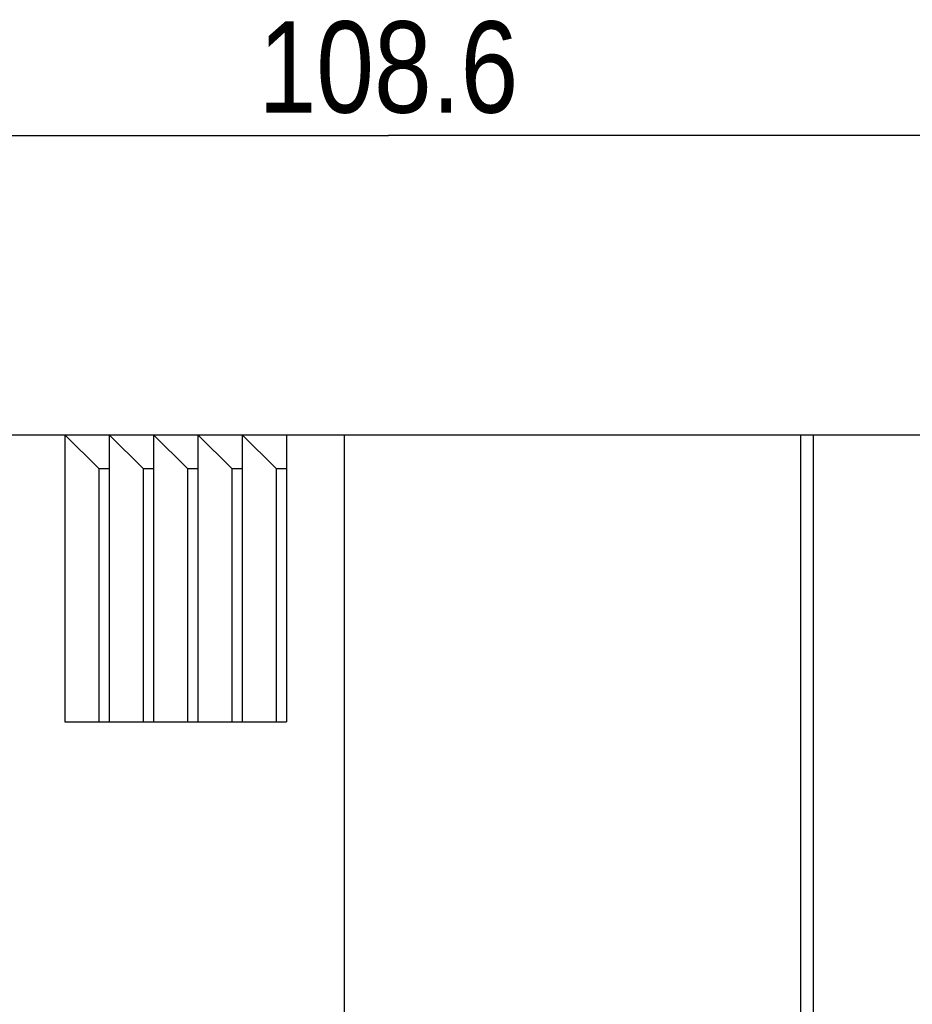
# Model space of a CAD drawing. Header units: millimetres. Extents: x 0 to 420, y 0 to 297.
# Tile 5 of 26: x 74 to 108, y 126 to 164. Entities that reach past the tile are written whole.
import ezdxf

# ---------------------------------------------------------------- set-up
doc = ezdxf.new("R2010")
doc.units = ezdxf.units.MM
doc.header["$LTSCALE"] = 23.1
doc.layers.get('0').update_dxf_attribs({"linetype": 'CONTINUOUS'})
doc.styles.get("Standard").update_dxf_attribs({"font": 'txt', "width": 0.85})
doc.dimstyles.new('DIMSTYLE_1', dxfattribs={"dimtxt": 3.5, "dimasz": 3.5, "dimexe": 1, "dimexo": 0.5, "dimgap": 0.875, "dimtad": 1, "dimdec": 4, "dimdsep": 46, "dimtxsty": 'STANDARD', "dimblk": '_FILLED', "dimblk1": '_FILLED', "dimblk2": '_FILLED', "dimcen": 0.09, "dimadec": 4, "dimazin": 2, "dimtp": 0.15, "dimtm": 0.15, "dimtfac": 1, "dimtdec": 4, "dimtofl": 0, "dimtmove": 0, "dimatfit": 3, "dimldrblk": '_FILLED', "dimfxl": 1, "dimtolj": 1, "dimarcsym": 0})

# ---------------------------------------------------------------- blocks, each defined once
blk = doc.blocks.new('_FILLED')
at = {"color": 0, "linetype": 'BYBLOCK'}
blk.add_solid([(0, 0), (-1, 0.143), (-1, -0.143)], dxfattribs=at)
blk = doc.blocks.new('*D4')
at = {"color": 2, "linetype": 'CONTINUOUS'}
for p, q in [((33.867, 149.041), (33.867, 160.755)), ((142.467, 147.541), (142.467, 160.755)), ((33.867, 159.755), (88.167, 159.755)), ((142.467, 159.755), (88.167, 159.755))]:
    blk.add_line(p, q, dxfattribs=at)
at = {"color": 2, "linetype": 'CONTINUOUS', "xscale": 3.5, "yscale": 3.5, "zscale": 3.5, "rotation": 180}
blk.add_blockref('_FILLED', (33.867, 159.755), dxfattribs=at)
at = {"color": 2, "linetype": 'CONTINUOUS', "xscale": 3.5, "yscale": 3.5, "zscale": 3.5}
blk.add_blockref('_FILLED', (142.467, 159.755), dxfattribs=at)
at = {"color": 2, "linetype": 'CONTINUOUS', "insert": (88.167, 164.13), "char_height": 3.5, "width": 18.375, "attachment_point": 2, "line_spacing_factor": 0.9}
blk.add_mtext('108.6', dxfattribs=at)

msp = doc.modelspace()

# ---------------------------------------------------------------- linework, layer by layer
at = {"color": 7, "linetype": 'CONTINUOUS'}
for p, q in [((43.46701, 148.29058), (140.96701, 148.29058)), ((75.76701, 148.29058), (75.76701, 137.29058)), ((75.76701, 148.29058), (77.06701, 146.99058)), ((77.46701, 148.29058), (77.46701, 137.29058)), ((77.46701, 148.29058), (78.76701, 146.99058)), ((79.16701, 148.29058), (79.16701, 137.29058)), ((79.16701, 148.29058), (80.46701, 146.99058)), ((80.86701, 148.29058), (80.86701, 137.29058)), ((80.86701, 148.29058), (82.16701, 146.99058)), ((82.56701, 148.29058), (82.56701, 137.29058)), ((82.56701, 148.29058), (83.86701, 146.99058)), ((84.26701, 148.29058), (84.26701, 137.29058)), ((86.46701, 148.29058), (86.46701, 103.79058)), ((103.96701, 148.29058), (103.96701, 103.79058)), ((104.46701, 103.79058), (104.46701, 148.29058)), ((77.06701, 146.99058), (77.06701, 137.29058)), ((77.06701, 146.99058), (77.46701, 146.99058)), ((78.76701, 146.99058), (78.76701, 137.29058)), ((78.76701, 146.99058), (79.16701, 146.99058)), ((80.46701, 146.99058), (80.46701, 137.29058)), ((80.46701, 146.99058), (80.86701, 146.99058)), ((82.16701, 146.99058), (82.16701, 137.29058)), ((82.16701, 146.99058), (82.56701, 146.99058)), ((83.86701, 146.99058), (83.86701, 137.29058)), ((83.86701, 146.99058), (84.26701, 146.99058)), ((75.76701, 137.29058), (84.26701, 137.29058))]:
    msp.add_line(p, q, dxfattribs=at)

# ---------------------------------------------------------------- dimensions: what is measured, and where the dimension line sits
at = {"color": 2, "linetype": 'CONTINUOUS'}
dim = msp.add_linear_dim(base=(142.46701, 159.75466), p1=(33.86701, 148.54058), p2=(142.46701, 147.04058), dimstyle='DIMSTYLE_1', dxfattribs=at)
dim.commit()
dim.dimension.update_dxf_attribs({"geometry": '*D4', "text_midpoint": (87.66701, 159.75466), "dimtype": 160})

doc.saveas('drawing.dxf')
